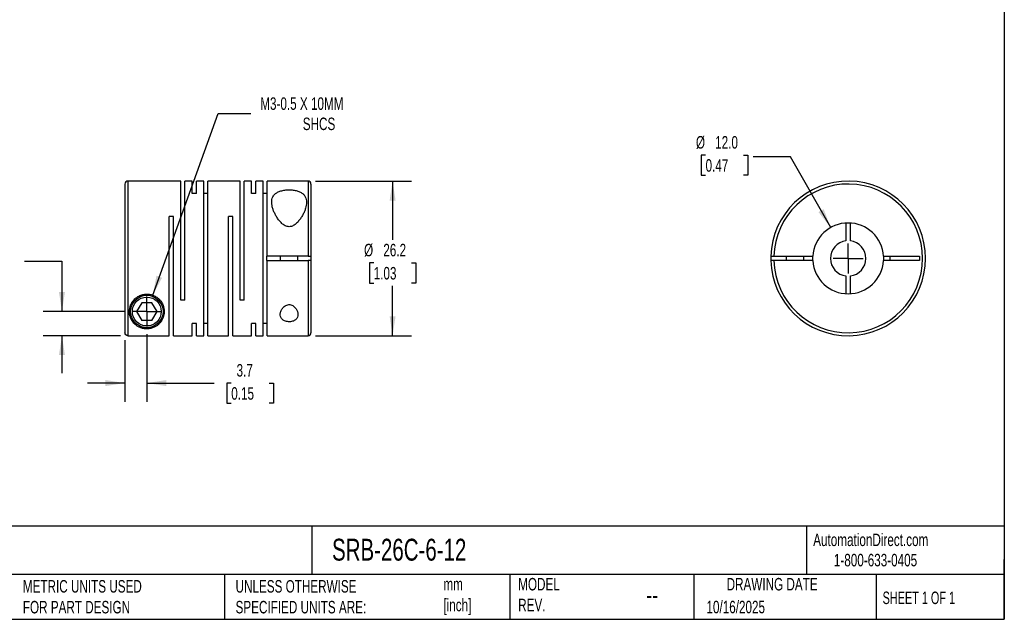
# Model space of a CAD drawing. Header units: millimetres. Extents: x 6 to 273, y 6 to 210.
# Tile 2 of 3: x 106 to 273, y 6 to 108. Entities that reach past the tile are written whole.
import ezdxf

# ---------------------------------------------------------------- set-up
doc = ezdxf.new("R2010")
doc.units = ezdxf.units.MM
doc.linetypes.add('SLD-Center', pattern=[19.05, 15.24, -1.27, 1.27, -1.27])
doc.linetypes.add('SLD-Solid', pattern=[0])
doc.layers.add('CENTER', color=40, linetype='SLD-Center')
doc.layers.add('DIMENSIONS', color=140, linetype='SLD-Solid', lineweight=25)
doc.layers.add('TEXT', color=140, linetype='SLD-Solid', lineweight=25)
doc.styles.add('SLDTEXTSTYLE0', font='TXT', dxfattribs={"width": 0.7})
doc.styles.add('SLDTEXTSTYLE1', font='TXT', dxfattribs={"width": 0.65})
doc.dimstyles.new('SLDDIMSTYLE0', dxfattribs={"dimtxt": 2.158008, "dimasz": 3.302, "dimexe": 0, "dimexo": 0.0625, "dimgap": 0.539502, "dimtad": 0, "dimtih": 1, "dimtoh": 1, "dimdec": 1, "dimrnd": 1e-09, "dimzin": 12, "dimdsep": 46, "dimtxsty": 'SLDTEXTSTYLE0', "dimsah": 1, "dimcen": 0.09, "dimadec": 0, "dimazin": 3, "dimtfac": 1, "dimtdec": 1, "dimtofl": 0, "dimtmove": 0, "dimatfit": 3, "dimfxl": 0, "dimfrac": 2, "dimtolj": 1, "dimtzin": 12, "dimarcsym": 0})
doc.dimstyles.new('SLDDIMSTYLE1', dxfattribs={"dimtxt": 2.158008, "dimasz": 3.302, "dimexe": 0, "dimexo": 0.0625, "dimgap": 0.539502, "dimtad": 0, "dimtih": 1, "dimtoh": 1, "dimdec": 1, "dimrnd": 1e-09, "dimzin": 12, "dimdsep": 46, "dimtxsty": 'SLDTEXTSTYLE0', "dimsah": 1, "dimcen": 0, "dimadec": 0, "dimazin": 3, "dimtfac": 1, "dimtdec": 1, "dimtofl": 0, "dimtmove": 0, "dimatfit": 3, "dimfxl": 0, "dimfrac": 2, "dimtolj": 1, "dimtzin": 12, "dimarcsym": 0})
doc.dimstyles.new('SLDDIMSTYLE2', dxfattribs={"dimtxt": 2.158008, "dimasz": 3.302, "dimexe": 0, "dimexo": 0.0625, "dimgap": 0.539502, "dimtad": 0, "dimtih": 1, "dimtoh": 1, "dimdec": 1, "dimrnd": 1e-09, "dimzin": 12, "dimdsep": 46, "dimtxsty": 'SLDTEXTSTYLE0', "dimsah": 1, "dimcen": 0.09, "dimadec": 0, "dimazin": 3, "dimtfac": 1, "dimtdec": 1, "dimtmove": 0, "dimatfit": 0, "dimfxl": 0, "dimfrac": 2, "dimtolj": 1, "dimtzin": 12, "dimarcsym": 0})
doc.dimstyles.new('SLDDIMSTYLE3', dxfattribs={"dimtxt": 2.158008, "dimasz": 3.302, "dimexe": 0, "dimexo": 0.0625, "dimgap": 0.539502, "dimtad": 0, "dimtih": 1, "dimtoh": 1, "dimdec": 1, "dimrnd": 1e-09, "dimzin": 4, "dimdsep": 46, "dimtxsty": 'SLDTEXTSTYLE0', "dimsah": 1, "dimcen": 0, "dimadec": 0, "dimazin": 1, "dimtfac": 1, "dimtdec": 1, "dimtofl": 0, "dimtmove": 0, "dimatfit": 3, "dimfxl": 0, "dimfrac": 2, "dimtolj": 1, "dimtzin": 12, "dimarcsym": 0})

# ---------------------------------------------------------------- blocks, each defined once
blk = doc.blocks.new('_D')
at = {"layer": 'DIMENSIONS'}
for p, q in [((156.41, 80.6), (172.64, 80.6)), ((169.46, 80.6), (169.46, 70.67)), ((166.26, 66.75), (165.53, 66.75)), ((165.53, 66.75), (165.53, 63.32)), ((172.67, 66.75), (173.39, 66.75)), ((173.39, 66.75), (173.39, 63.32)), ((165.53, 63.32), (166.26, 63.32)), ((169.46, 54.4), (169.46, 62.84)), ((173.39, 63.32), (172.67, 63.32)), ((156.41, 54.4), (172.64, 54.4))]:
    blk.add_line(p, q, dxfattribs=at)
for points in [[(169.46, 80.6), (168.96, 77.3), (169.97, 77.3)], [(169.46, 54.4), (169.97, 57.71), (168.96, 57.71)]]:
    blk.add_solid(points, dxfattribs=at)
at = {"layer": 'DIMENSIONS', "char_height": 2.117, "attachment_point": 1, "style": 'SLDTEXTSTYLE0'}
for s, insert in [('%%c', (164.63, 69.97)), ('26.2', (167.89, 69.97)), ('1.03', (166.26, 66.05))]:
    blk.add_mtext(s, dxfattribs=dict(at, insert=insert))
blk = doc.blocks.new('_D_1')
at = {"layer": 'DIMENSIONS'}
for p, q in [((128.84, 61.28), (139.91, 92.07)), ((139.91, 92.07), (145.47, 92.07))]:
    blk.add_line(p, q, dxfattribs=at)
blk.add_solid([(128.84, 61.28), (130.43, 64.22), (129.48, 64.56)], dxfattribs=at)
at = {"layer": 'DIMENSIONS', "attachment_point": 1, "style": 'SLDTEXTSTYLE0'}
for s, insert, char_height in [('M3-0.5 X 10MM', (147.05, 94.79), 2.1167), ('SHCS', (154.25, 91.36), 2.117)]:
    blk.add_mtext(s, dxfattribs=dict(at, insert=insert, char_height=char_height))
blk = doc.blocks.new('_D_2')
at = {"layer": 'DIMENSIONS'}
for p, q in [((124.14, 53.64), (124.14, 43.2)), ((127.84, 54.69), (127.84, 43.2)), ((124.14, 46.38), (117.79, 46.38)), ((127.84, 46.38), (139.22, 46.38)), ((142.14, 46.38), (141.42, 46.38)), ((141.42, 46.38), (141.42, 42.95)), ((148.55, 46.38), (149.28, 46.38)), ((149.28, 46.38), (149.28, 42.95)), ((141.42, 42.95), (142.14, 42.95)), ((149.28, 42.95), (148.55, 42.95))]:
    blk.add_line(p, q, dxfattribs=at)
for points in [[(124.14, 46.38), (120.84, 46.89), (120.84, 45.87)], [(127.84, 46.38), (131.14, 45.87), (131.14, 46.89)]]:
    blk.add_solid(points, dxfattribs=at)
at = {"layer": 'DIMENSIONS', "char_height": 2.117, "attachment_point": 1, "style": 'SLDTEXTSTYLE0'}
for s, insert in [('3.7', (143.04, 49.59)), ('0.15', (142.14, 45.68))]:
    blk.add_mtext(s, dxfattribs=dict(at, insert=insert))
blk = doc.blocks.new('_D_3')
at = {"layer": 'DIMENSIONS'}
for p, q in [((96.82, 67.03), (96.09, 67.03)), ((96.09, 67.03), (96.09, 63.6)), ((103.23, 67.03), (103.95, 67.03)), ((103.95, 67.03), (103.95, 63.6)), ((107.12, 67.03), (113.47, 67.03)), ((113.47, 67.03), (113.47, 58.5)), ((96.09, 63.6), (96.82, 63.6)), ((103.95, 63.6), (103.23, 63.6)), ((124.03, 58.5), (110.3, 58.5)), ((123.37, 54.41), (110.3, 54.41)), ((113.47, 54.41), (113.47, 48.06))]:
    blk.add_line(p, q, dxfattribs=at)
for points in [[(113.47, 58.5), (113.98, 61.81), (112.96, 61.81)], [(113.47, 54.41), (112.96, 51.11), (113.98, 51.11)]]:
    blk.add_solid(points, dxfattribs=at)
at = {"layer": 'DIMENSIONS', "char_height": 2.117, "attachment_point": 1, "style": 'SLDTEXTSTYLE0'}
for s, insert in [('4.1', (97.71, 70.24)), ('0.16', (96.82, 66.33))]:
    blk.add_mtext(s, dxfattribs=dict(at, insert=insert))
blk = doc.blocks.new('SW_CENTERMARKSYMBOL_0')
at = {"layer": 'CENTER', "color": 0}
for q in [(0, 2.54), (-2.54, 0), (0, -2.54), (2.54, 0)]:
    blk.add_line((0, 0), q, dxfattribs=at)
blk = doc.blocks.new('_D_4')
at = {"layer": 'DIMENSIONS'}
for p, q in [((222.46, 85.01), (221.73, 85.01)), ((221.73, 85.01), (221.73, 81.58)), ((228.87, 85.01), (229.6, 85.01)), ((229.6, 85.01), (229.6, 81.58)), ((236.85, 84.71), (230.5, 84.71)), ((243.65, 72.72), (236.85, 84.71)), ((221.73, 81.58), (222.46, 81.58)), ((229.6, 81.58), (228.87, 81.58))]:
    blk.add_line(p, q, dxfattribs=at)
blk.add_solid([(243.65, 72.72), (242.46, 75.85), (241.58, 75.35)], dxfattribs=at)
at = {"layer": 'DIMENSIONS', "char_height": 2.117, "attachment_point": 1, "style": 'SLDTEXTSTYLE0'}
for s, insert in [('%%c', (220.83, 88.23)), ('12.0', (224.09, 88.23)), ('0.47', (222.46, 84.31))]:
    blk.add_mtext(s, dxfattribs=dict(at, insert=insert))
blk = doc.blocks.new('SW_CENTERMARKSYMBOL_1')
at = {"layer": 'CENTER', "color": 0}
for q in [(0, 2.54), (-2.54, 0), (0, -2.54), (2.54, 0)]:
    blk.add_line((0, 0), q, dxfattribs=at)

msp = doc.modelspace()

# ---------------------------------------------------------------- linework, layer by layer
for p, q in [((124.14, 80.1), (124.14, 54.91)), ((133.59, 80.6), (124.64, 80.6)), ((124.64, 80.6), (124.64, 54.41)), ((133.59, 60.4), (133.59, 80.6)), ((135.54, 80.6), (134.3, 80.6)), ((134.3, 60.4), (134.3, 80.6)), ((135.54, 78.51), (135.54, 80.6)), ((137.49, 80.6), (136.25, 80.6)), ((136.25, 78.51), (136.25, 80.6)), ((137.49, 54.4), (137.49, 80.6)), ((143.64, 80.6), (138.2, 80.6)), ((138.2, 54.4), (138.2, 80.6)), ((143.64, 60.4), (143.64, 80.6)), ((145.59, 80.6), (144.35, 80.6)), ((144.35, 60.4), (144.35, 80.6)), ((145.59, 78.51), (145.59, 80.6)), ((147.54, 80.6), (146.3, 80.6)), ((146.3, 78.51), (146.3, 80.6)), ((147.54, 54.4), (147.54, 80.6)), ((155.14, 80.6), (148.25, 80.6)), ((148.25, 67.88), (148.25, 80.6)), ((155.14, 80.6), (155.14, 67.88)), ((155.64, 80.1), (155.64, 67.88)), ((136.25, 78.51), (135.54, 78.51)), ((138.2, 78.51), (137.49, 78.51)), ((146.3, 78.51), (145.59, 78.51)), ((148.25, 78.51), (147.54, 78.51)), ((132.35, 74.6), (131.64, 74.6)), ((131.64, 54.41), (131.64, 74.6)), ((132.35, 54.4), (132.35, 74.6)), ((142.4, 74.6), (141.69, 74.6)), ((141.69, 54.4), (141.69, 74.6)), ((142.4, 54.4), (142.4, 74.6)), ((246.23, 73.49), (246.23, 70.48)), ((246.98, 70.48), (246.98, 73.49)), ((148.14, 67.13), (148.14, 67.88)), ((148.25, 67.88), (148.14, 67.88)), ((148.14, 67.13), (148.25, 67.13)), ((155.14, 67.88), (148.25, 67.88)), ((148.25, 54.4), (148.25, 67.13)), ((148.25, 67.13), (155.14, 67.13)), ((150.44, 67.88), (150.44, 67.13)), ((153.44, 67.13), (153.44, 67.88)), ((155.14, 67.13), (155.14, 54.4)), ((155.64, 67.88), (155.64, 67.13)), ((155.64, 67.13), (155.64, 54.9)), ((234.01, 67.88), (240.62, 67.88)), ((240.62, 67.13), (234.01, 67.13)), ((236.11, 67.88), (236.11, 67.13)), ((239.11, 67.13), (239.11, 67.88)), ((240.61, 67.5), (240.62, 67.88)), ((240.62, 67.13), (240.61, 67.5)), ((252.59, 67.88), (258.71, 67.88)), ((258.71, 67.13), (252.59, 67.13)), ((253.71, 67.13), (253.71, 67.88)), ((258.71, 67.88), (258.71, 67.13)), ((246.23, 64.53), (246.23, 61.52)), ((246.98, 61.52), (246.98, 64.53)), ((134.3, 60.4), (133.59, 60.4)), ((144.35, 60.4), (143.64, 60.4)), ((126.97, 60), (126.11, 58.5)), ((126.11, 58.5), (126.97, 57)), ((128.71, 60), (126.97, 60)), ((129.57, 58.5), (128.71, 60)), ((128.71, 57), (129.57, 58.5)), ((128.71, 57), (126.97, 57)), ((136.25, 56.5), (135.54, 56.5)), ((135.54, 54.4), (135.54, 56.5)), ((136.25, 54.4), (136.25, 56.5)), ((138.2, 56.5), (137.49, 56.5)), ((146.3, 56.5), (145.59, 56.5)), ((145.59, 54.4), (145.59, 56.5)), ((146.3, 54.4), (146.3, 56.5)), ((148.25, 56.5), (147.54, 56.5)), ((124.64, 54.41), (131.64, 54.41)), ((132.35, 54.4), (135.54, 54.4)), ((136.25, 54.4), (137.49, 54.4)), ((138.2, 54.4), (141.69, 54.4)), ((142.4, 54.4), (145.59, 54.4)), ((146.3, 54.4), (147.54, 54.4)), ((148.25, 54.4), (155.14, 54.4))]:
    msp.add_line(p, q)
at = {"flags": 128}
msp.add_lwpolyline([(252.59, 67.88), (252.61, 67.5), (252.59, 67.13)], dxfattribs=at)
for radius in [2.75, 2.45]:
    msp.add_circle((127.84, 58.5), radius)
for centre, radius, start, end in [((124.64, 80.1), 0.5, 90, 180), ((155.14, 80.1), 0.5, 0, 90), ((246.61, 67.5), 13.1, 181.6404, 178.3596), ((246.61, 67.5), 12.6, 181.7055, 178.2945), ((246.61, 67.5), 6, 3.5833, 176.4167), ((246.61, 67.5), 3, 97.1808, 262.8192), ((246.61, 67.5), 3, 277.1808, 82.8192), ((246.61, 67.5), 13.1, 178.3596, 181.6404), ((246.61, 67.5), 6, 183.5833, 356.4167), ((155.14, 54.9), 0.5, 270, 0)]:
    msp.add_arc(centre, radius, start, end)
for points, knots in [([(154.89, 77.02), (154.89, 77.36), (154.83, 77.67), (154.61, 78.09), (154.51, 78.22), (154.28, 78.45), (154.14, 78.56), (153.82, 78.75), (153.64, 78.83), (153.24, 78.97), (153.02, 79.02), (152.57, 79.09), (152.33, 79.12), (151.85, 79.13), (151.6, 79.12), (151.13, 79.07), (150.9, 79.03), (150.48, 78.92), (150.28, 78.85), (149.93, 78.68), (149.77, 78.59), (149.5, 78.37), (149.39, 78.25), (149.12, 77.85), (149.03, 77.55), (148.97, 76.91), (149.01, 76.57), (149.14, 76.04), (149.2, 75.86), (149.33, 75.5), (149.41, 75.32), (149.58, 74.96), (149.68, 74.78), (149.89, 74.42), (150.01, 74.24), (150.27, 73.89), (150.42, 73.72), (150.74, 73.4), (150.91, 73.25), (151.31, 73.01), (151.54, 72.91), (151.9, 72.87), (152.02, 72.87), (152.26, 72.9), (152.38, 72.94), (152.6, 73.03), (152.7, 73.09), (152.9, 73.21), (152.99, 73.28), (153.26, 73.5), (153.41, 73.67), (153.7, 74.01), (153.83, 74.18), (154.07, 74.54), (154.17, 74.72), (154.37, 75.08), (154.45, 75.27), (154.6, 75.63), (154.67, 75.81), (154.83, 76.34), (154.89, 76.69), (154.89, 77.02)], [0, 0, 0, 0, 0.0625, 0.0625, 0.09375, 0.09375, 0.125, 0.125, 0.15625, 0.15625, 0.1875, 0.1875, 0.21875, 0.21875, 0.25, 0.25, 0.28125, 0.28125, 0.3125, 0.3125, 0.34375, 0.34375, 0.375, 0.375, 0.4375, 0.4375, 0.5, 0.5, 0.53125, 0.53125, 0.5625, 0.5625, 0.59375, 0.59375, 0.625, 0.625, 0.65625, 0.65625, 0.6875, 0.6875, 0.71875, 0.71875, 0.734375, 0.734375, 0.75, 0.75, 0.765625, 0.765625, 0.78125, 0.78125, 0.8125, 0.8125, 0.84375, 0.84375, 0.875, 0.875, 0.90625, 0.90625, 0.9375, 0.9375, 1, 1, 1, 1]), ([(155.14, 67.88), (155.27, 67.88), (155.4, 67.88), (155.59, 67.88), (155.64, 67.88), (155.64, 67.88)], [0, 0, 0, 0, 0.5, 0.5, 1, 1, 1, 1]), ([(155.64, 67.13), (155.64, 67.13), (155.59, 67.13), (155.4, 67.13), (155.27, 67.13), (155.14, 67.13)], [0, 0, 0, 0, 0.5, 0.5, 1, 1, 1, 1]), ([(233.51, 67.88), (233.51, 67.88), (233.57, 67.88), (233.75, 67.88), (233.88, 67.88), (234.01, 67.88)], [0, 0, 0, 0, 0.5, 0.5, 1, 1, 1, 1]), ([(234.01, 67.13), (233.88, 67.13), (233.75, 67.13), (233.57, 67.13), (233.51, 67.13), (233.51, 67.13)], [0, 0, 0, 0, 0.5, 0.5, 1, 1, 1, 1]), ([(124.89, 58.5), (124.89, 58.15), (124.95, 57.83), (125.11, 57.38), (125.17, 57.23), (125.33, 56.95), (125.41, 56.82), (125.7, 56.45), (125.93, 56.23), (126.36, 55.95), (126.52, 55.86), (126.87, 55.71), (127.06, 55.65), (127.39, 55.59), (127.51, 55.57), (127.75, 55.55), (127.87, 55.55), (128.11, 55.56), (128.23, 55.58), (128.45, 55.62), (128.56, 55.64), (128.86, 55.73), (129.04, 55.8), (129.36, 55.97), (129.5, 56.06), (129.77, 56.26), (129.89, 56.37), (130.1, 56.6), (130.2, 56.73), (130.46, 57.12), (130.6, 57.41), (130.73, 57.88), (130.76, 58.04), (130.79, 58.38), (130.8, 58.55), (130.75, 59.09), (130.66, 59.46), (130.39, 60.01), (130.27, 60.19), (130, 60.52), (129.84, 60.68), (129.49, 60.96), (129.29, 61.08), (128.86, 61.28), (128.63, 61.36), (128.16, 61.45), (127.92, 61.46), (127.44, 61.44), (127.2, 61.39), (126.86, 61.29), (126.75, 61.25), (126.53, 61.15), (126.43, 61.1), (126.13, 60.92), (125.95, 60.78), (125.63, 60.47), (125.49, 60.3), (125.26, 59.95), (125.17, 59.77), (124.95, 59.22), (124.89, 58.86), (124.89, 58.5)], [0, 0, 0, 0, 0.0625, 0.0625, 0.09375, 0.09375, 0.125, 0.125, 0.1875, 0.1875, 0.21875, 0.21875, 0.25, 0.25, 0.265625, 0.265625, 0.28125, 0.28125, 0.296875, 0.296875, 0.3125, 0.3125, 0.34375, 0.34375, 0.375, 0.375, 0.40625, 0.40625, 0.4375, 0.4375, 0.5, 0.5, 0.53125, 0.53125, 0.5625, 0.5625, 0.625, 0.625, 0.65625, 0.65625, 0.6875, 0.6875, 0.71875, 0.71875, 0.75, 0.75, 0.78125, 0.78125, 0.8125, 0.8125, 0.828125, 0.828125, 0.84375, 0.84375, 0.875, 0.875, 0.90625, 0.90625, 0.9375, 0.9375, 1, 1, 1, 1]), ([(153.44, 57.99), (153.44, 58.15), (153.41, 58.32), (153.3, 58.65), (153.22, 58.81), (153.05, 59.05), (152.99, 59.13), (152.85, 59.28), (152.77, 59.35), (152.6, 59.47), (152.5, 59.53), (152.29, 59.62), (152.18, 59.65), (151.94, 59.68), (151.82, 59.67), (151.59, 59.62), (151.48, 59.58), (151.19, 59.43), (151.02, 59.28), (150.77, 58.98), (150.66, 58.82), (150.52, 58.49), (150.47, 58.32), (150.43, 57.99), (150.44, 57.83), (150.52, 57.52), (150.6, 57.37), (150.77, 57.18), (150.83, 57.12), (150.98, 57.01), (151.07, 56.96), (151.36, 56.83), (151.59, 56.78), (151.94, 56.76), (152.06, 56.76), (152.29, 56.79), (152.41, 56.81), (152.62, 56.87), (152.72, 56.91), (152.89, 57.01), (152.97, 57.06), (153.18, 57.23), (153.28, 57.37), (153.41, 57.67), (153.44, 57.82), (153.44, 57.99)], [0, 0, 0, 0, 0.0625, 0.0625, 0.125, 0.125, 0.15625, 0.15625, 0.1875, 0.1875, 0.21875, 0.21875, 0.25, 0.25, 0.28125, 0.28125, 0.3125, 0.3125, 0.375, 0.375, 0.4375, 0.4375, 0.5, 0.5, 0.5625, 0.5625, 0.625, 0.625, 0.65625, 0.65625, 0.6875, 0.6875, 0.75, 0.75, 0.78125, 0.78125, 0.8125, 0.8125, 0.84375, 0.84375, 0.875, 0.875, 0.9375, 0.9375, 1, 1, 1, 1]), ([(124.64, 54.41), (124.51, 54.41), (124.38, 54.46), (124.19, 54.65), (124.14, 54.78), (124.14, 54.91)], [0, 0, 0, 0, 0.5, 0.5, 1, 1, 1, 1])]:
    msp.add_open_spline(points, degree=3, knots=knots)
at = {"layer": 'TEXT'}
for p, q in [((273.05, 209.55), (273.05, 6.35)), ((273.05, 22.13), (6.35, 22.13)), ((155.76, 22.13), (155.76, 13.97)), ((239.58, 22.13), (239.58, 13.97)), ((273.05, 6.35), (273.05, 16.51)), ((273.05, 13.97), (6.35, 13.97)), ((141, 13.97), (141, 6.35)), ((189.3, 13.97), (189.3, 6.35)), ((220.47, 13.97), (220.47, 6.35)), ((251.35, 13.97), (251.35, 6.35)), ((6.35, 6.35), (273.05, 6.35))]:
    msp.add_line(p, q, dxfattribs=at)

# ---------------------------------------------------------------- block references
at = {"layer": 'CENTER'}
for name, p in [('SW_CENTERMARKSYMBOL_1', (246.61, 67.5)), ('SW_CENTERMARKSYMBOL_0', (127.84, 58.5))]:
    msp.add_blockref(name, p, dxfattribs=at)

# ---------------------------------------------------------------- texts
at = {"layer": 'TEXT'}
for s, insert, char_height, attachment_point, style in [('SRB-26C-6-12', (159.21, 20), 3.7042, 1, 'SLDTEXTSTYLE0'), ('AutomationDirect.com', (240.69, 20.88), 2.1167, 1, 'SLDTEXTSTYLE0'), ('1-800-633-0405', (244.19, 17.44), 2.1167, 1, 'SLDTEXTSTYLE0'), ('MODEL ^JREV.', (190.73, 13.36), 2.1167, 1, 'SLDTEXTSTYLE0'), ('DRAWING DATE', (233.73, 13.36), 2.1167, 2, 'SLDTEXTSTYLE0'), ('METRIC UNITS USED ^JFOR PART DESIGN', (106.85, 13), 2.1167, 1, 'SLDTEXTSTYLE0'), ('UNLESS OTHERWISE ^JSPECIFIED UNITS ARE:', (142.87, 13), 2.1167, 1, 'SLDTEXTSTYLE0'), ('mm^J[inch]', (178.06, 13.36), 2.117, 1, 'SLDTEXTSTYLE0'), ('--', (212.43, 12.08), 3.175, 1, 'SLDTEXTSTYLE0'), ('SHEET 1 OF 1', (252.44, 11.05), 2.1167, 1, 'SLDTEXTSTYLE1'), ('10/16/2025', (222.61, 9.49), 2.117, 1, 'SLDTEXTSTYLE0')]:
    msp.add_mtext(s, dxfattribs=dict(at, insert=insert, char_height=char_height, attachment_point=attachment_point, style=style))

# ---------------------------------------------------------------- dimensions: what is measured, and where the dimension line sits
at = {"layer": 'DIMENSIONS'}
dim = msp.add_diameter_dim_2p(p1=(126.84, 55.73), p2=(128.84, 61.28), text='M3-0.5 X 10MM\\PSHCS', dimstyle='SLDDIMSTYLE1', override={"dimpost": '<>'}, dxfattribs=at)
dim.commit()
dim.dimension.update_dxf_attribs({"geometry": '_D_1', "text_midpoint": (158.22, 92.07), "dimtype": 163})
dim = msp.add_diameter_dim_2p(p1=(249.56, 62.28), p2=(243.65, 72.72), dimstyle='SLDDIMSTYLE3', dxfattribs=at)
dim.commit()
dim.dimension.update_dxf_attribs({"geometry": '_D_4', "text_midpoint": (225.67, 84.71), "dimtype": 163})
dim = msp.add_linear_dim(base=(169.46, 80.6), p1=(155.14, 54.4), p2=(155.14, 80.6), angle=90, text='%%c<>', dimstyle='SLDDIMSTYLE0', dxfattribs=at)
dim.commit()
dim.dimension.update_dxf_attribs({"geometry": '_D', "text_midpoint": (169.46, 66.75), "dimtype": 160})
dim = msp.add_linear_dim(base=(113.47, 58.5), p1=(124.64, 54.41), p2=(125.3, 58.5), angle=90, dimstyle='SLDDIMSTYLE2', dxfattribs=at)
dim.commit()
dim.dimension.update_dxf_attribs({"geometry": '_D_3', "text_midpoint": (113.47, 67.03), "dimtype": 160})
dim = msp.add_linear_dim(base=(127.84, 46.38), p1=(124.14, 54.91), p2=(127.84, 55.96), dimstyle='SLDDIMSTYLE2', dxfattribs=at)
dim.commit()
dim.dimension.update_dxf_attribs({"geometry": '_D_2', "text_midpoint": (145.35, 46.38), "dimtype": 160})

doc.saveas('drawing.dxf')
